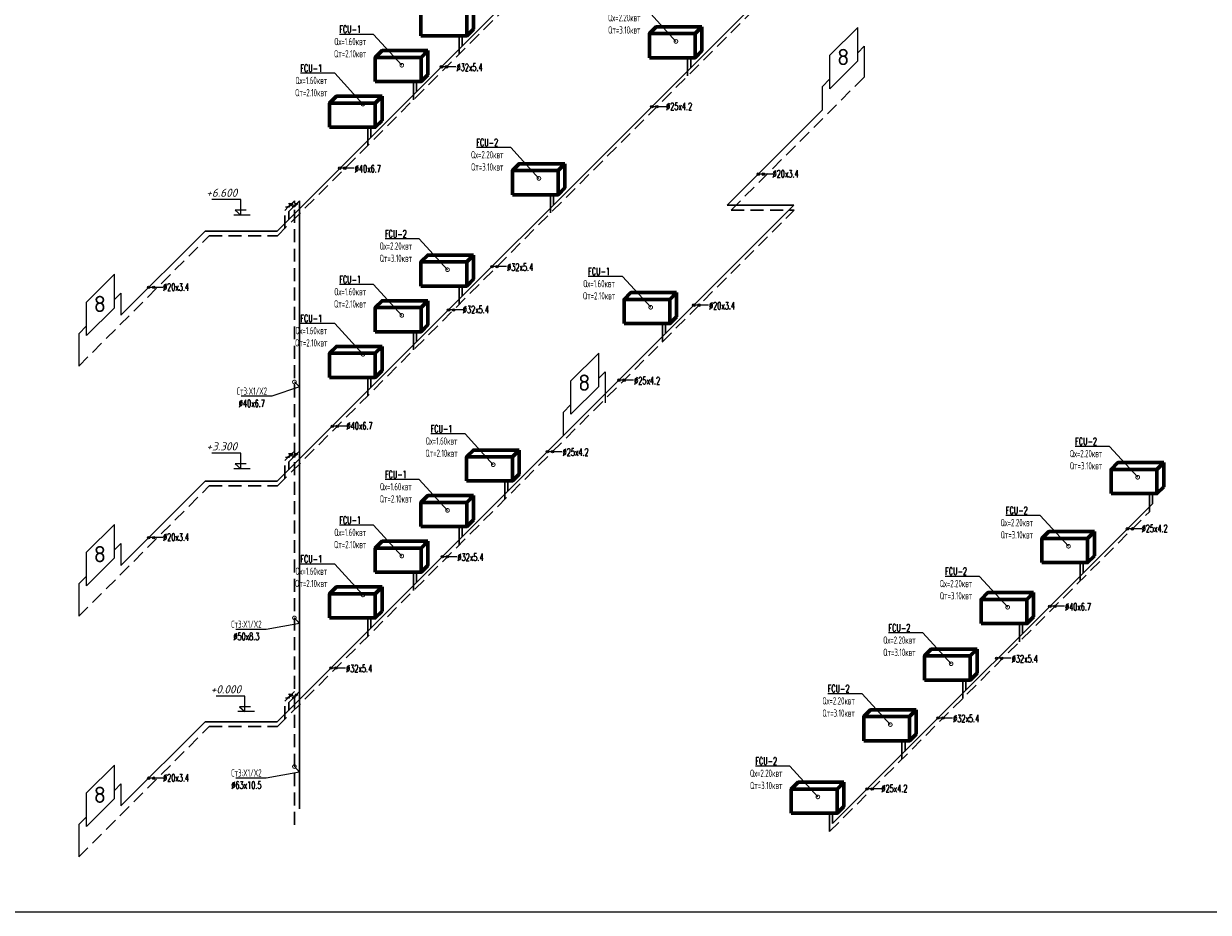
# Model space of a CAD drawing. Header units: inches. Extents: x 8001 to 766003, y -84601 to 563258.
# Tile 41 of 188: x 230502 to 259533, y 198673 to 220463. Entities that reach past the tile are written whole.
import ezdxf
from ezdxf import colors
from ezdxf.entities.mleader import LeaderData, LeaderLine
from ezdxf.enums import TextEntityAlignment as Align
from ezdxf.math import Vec2, Vec3

# ---------------------------------------------------------------- set-up
doc = ezdxf.new("R2010")
doc.units = ezdxf.units.IN
doc.header["$MEASUREMENT"] = 0
doc.linetypes.add('CONTINOUS', pattern=[0])
doc.linetypes.add('HIDDEN', pattern=[9.525, 6.35, -3.175])
for name, color, linetype, lineweight in [('Fancoil', 4, 'Continuous', 60), ('SGM-M-400-TEXT', 140, 'CONTINOUS', 20), ('SGM-M-500-11-HI-TEXT', 11, 'CONTINOUS', 20), ('SGM-M-500-9-HI-EQM', 150, 'CONTINOUS', 20), ('SGM-M-700-5-HVAC-WS-CWS-FCU', 32, 'CONTINOUS', 30), ('SGM-M-700-6-HVAC-WS-CWR-FCU', 141, 'HIDDEN', 30), ('ОВ', 250, 'Continuous', 25)]:
    doc.layers.add(name, color=color, linetype=linetype, lineweight=lineweight)
doc.styles.add('ISOPEUR', font='isocpeui.ttf')
doc.styles.add('My style', font='isocpeur.ttf', dxfattribs={"height": 250})
doc.styles.add('SGM_MKN', font='romans.shx', dxfattribs={"width": 0.65, "height": 100})

# ---------------------------------------------------------------- blocks, each defined once
blk = doc.blocks.new('flaid 54512')
at = {"layer": 'ОВ', "color": 0, "lineweight": 60}
blk.add_lwpolyline([(1359433, -675694), (1359267, -675861), (1358146, -675861), (1358312, -675694)], close=True, dxfattribs=at)
for points in [[(1359433, -675694), (1359433, -676287)], [(1358146, -675861), (1358146, -676454)], [(1359267, -675861), (1359267, -676454)], [(1359433, -676287), (1359433, -676287), (1359267, -676454), (1358146, -676454)]]:
    blk.add_lwpolyline(points, dxfattribs=at)
blk = doc.blocks.new('_DotSmall')
at = {"color": 0, "linetype": 'ByBlock', "const_width": 0.5}
blk.add_lwpolyline([(-0.0625, 0, 1), (0.0625, 0, 1)], format="xyb", close=True, dxfattribs=at)
blk = doc.blocks.new('*U67')
at = {"color": 0, "linetype": 'ByBlock', "lineweight": 18}
for points in [[(863, 200), (1313, 200), (1088, 0), (1088, 633), (2267, 633)], [(700, 0), (1374, 0)]]:
    blk.add_lwpolyline(points, dxfattribs=at)
at = {"color": 0, "linetype": 'ByBlock', "lineweight": 5, "style": 'ISOPEUR'}
blk.add_attdef('LEVEL', text='', height=250, dxfattribs=at).set_placement((1678, 816), align=Align.MIDDLE_CENTER)

msp = doc.modelspace()

# ---------------------------------------------------------------- linework, layer by layer
at = {"ltscale": 100}
for p, q in [((250258.668, 219690.563), (250942.272, 220372.288)), ((250942.272, 219751.695), (251100.392, 219909.38)), ((251100.392, 219909.38), (251100.392, 219152.718)), ((250258.668, 218869.091), (250942.272, 219550.816)), ((250068.699, 218916.97), (250258.668, 219106.418)), ((250068.699, 218916.97), (250068.699, 218338.366)), ((232041.875, 213635.276), (232725.479, 214317)), ((232725.479, 213696.407), (232883.598, 213854.092)), ((232883.598, 213854.092), (232883.598, 213314.772)), ((232041.875, 212813.804), (232725.479, 213495.528)), ((231851.905, 212861.683), (232041.875, 213051.13)), ((231851.905, 212861.683), (231851.905, 212065.737)), ((243912.916, 211705.645), (244596.52, 212387.369)), ((244596.52, 211766.776), (244754.639, 211924.461)), ((244754.639, 211924.461), (244754.639, 211167.799)), ((243912.916, 210884.173), (244596.52, 211565.897)), ((243722.946, 210932.052), (243912.916, 211121.499)), ((243722.946, 210932.052), (243722.946, 210353.448)), ((232041.875, 207500.702), (232725.479, 208182.426)), ((232725.479, 207561.833), (232883.598, 207719.518)), ((232883.598, 207719.518), (232883.598, 207180.198)), ((232041.875, 206679.23), (232725.479, 207360.954)), ((231851.905, 206727.109), (232041.875, 206916.556)), ((231851.905, 206727.109), (231851.905, 205931.163)), ((232041.875, 201600.575), (232725.479, 202282.3)), ((232725.479, 201661.706), (232883.598, 201819.391)), ((232883.598, 201819.391), (232883.598, 201280.071)), ((232041.875, 200779.103), (232725.479, 201460.828)), ((231851.905, 200826.982), (232041.875, 201016.429)), ((231851.905, 200826.982), (231851.905, 200031.036))]:
    msp.add_line(p, q, dxfattribs=at)
at = {"lineweight": 25}
for p, q in [((250942.272, 219550.816), (250942.272, 220372.288)), ((250258.668, 218869.091), (250258.668, 219690.563)), ((232725.479, 213495.528), (232725.479, 214317)), ((232041.875, 212813.804), (232041.875, 213635.276)), ((244596.52, 211565.897), (244596.52, 212387.369)), ((243912.916, 210884.173), (243912.916, 211705.645)), ((232725.479, 207360.954), (232725.479, 208182.426)), ((232041.875, 206679.23), (232041.875, 207500.702)), ((232725.479, 201460.828), (232725.479, 202282.3)), ((232041.875, 200779.103), (232041.875, 201600.575))]:
    msp.add_line(p, q, dxfattribs=at)
msp.add_lwpolyline([(191105.77, 267072.808), (288605.77, 267072.808), (288605.77, 198672.808), (191105.77, 198672.808)], close=True)
at = {"layer": 'SGM-M-500-11-HI-TEXT', "color": 5, "ltscale": 30}
for p, q in [((241096.339, 219405.228), (240740.026, 219405.228)), ((246251.236, 218425.55), (245894.922, 218425.55)), ((238603.427, 216919.557), (238247.113, 216919.557)), ((248859.762, 216773.116), (248503.449, 216773.116)), ((242335.56, 214505.396), (241979.246, 214505.396)), ((233920.806, 213995.665), (233564.492, 213995.665)), ((241269.589, 213442.615), (240913.275, 213442.615)), ((247280.875, 213560.637), (246924.561, 213560.637)), ((245448.285, 211722.142), (245091.972, 211722.142)), ((238420.083, 210591.23), (238063.769, 210591.23)), ((243694.094, 209967.951), (243337.78, 209967.951)), ((233920.806, 207861.092), (233564.492, 207861.092)), ((257903.706, 208075.287), (257547.393, 208075.287)), ((241118.474, 207392.662), (240762.16, 207392.662)), ((256005.134, 206176.715), (255648.821, 206176.715)), ((238389.887, 204663.613), (238033.573, 204663.613)), ((254701.457, 204902.644), (254345.143, 204902.644)), ((253265.539, 203437.12), (252909.225, 203437.12)), ((233920.806, 201960.965), (233564.492, 201960.965)), ((251526.433, 201698.014), (251170.12, 201698.014))]:
    msp.add_line(p, q, dxfattribs=at)
for centre in [(240740.026, 219405.228), (240864.428, 219405.228), (245894.922, 218425.55), (246019.324, 218425.55), (238247.113, 216919.557), (238371.515, 216919.557), (248503.449, 216773.116), (248627.851, 216773.116), (241979.246, 214505.396), (242103.648, 214505.396), (233564.492, 213995.665), (233688.894, 213995.665), (240913.275, 213442.615), (241037.677, 213442.615), (246924.561, 213560.637), (247048.963, 213560.637), (245091.972, 211722.142), (245216.373, 211722.142), (238063.769, 210591.23), (238188.171, 210591.23), (243337.78, 209967.951), (243462.182, 209967.951), (233564.492, 207861.092), (233688.894, 207861.092), (257547.393, 208075.287), (257671.794, 208075.287), (240762.16, 207392.662), (240886.562, 207392.662), (255648.821, 206176.715), (255773.223, 206176.715), (238033.573, 204663.613), (238157.975, 204663.613), (254345.143, 204902.644), (254469.545, 204902.644), (252909.225, 203437.12), (253033.627, 203437.12), (233564.492, 201960.965), (233688.894, 201960.965), (251170.12, 201698.014), (251294.522, 201698.014)]:
    msp.add_circle(centre, 30, dxfattribs=at)
at = {"layer": 'SGM-M-500-9-HI-EQM', "ltscale": 30}
for p, q in [((236955.122, 215968.788), (237026.72, 216008.386)), ((237098.318, 216047.984), (236994.318, 216047.984)), ((237025.631, 216059.298), (237003.004, 216036.67)), ((237019.122, 215968.788), (237026.72, 216008.386)), ((237024.364, 215996.107), (237082.879, 216012.947)), ((237026.72, 216008.386), (237098.318, 216047.984)), ((237026.72, 216008.386), (237034.318, 216047.984)), ((237085.235, 216025.226), (237026.72, 216008.386)), ((237079.524, 215968.788), (237222.719, 216047.984)), ((237082.879, 216012.947), (237085.235, 216025.226)), ((237084.057, 216019.086), (237103.562, 216024.699)), ((237101.677, 216014.876), (237105.447, 216034.522)), ((237158.719, 216047.984), (237143.524, 215968.788)), ((237222.719, 216047.984), (237158.719, 216047.984)), ((236915.122, 215968.788), (237019.122, 215968.788)), ((237143.524, 215968.788), (237079.524, 215968.788)), ((237098.318, 209913.41), (236994.318, 209913.41)), ((237025.631, 209924.724), (237003.004, 209902.096)), ((237026.72, 209873.812), (237098.318, 209913.41)), ((237026.72, 209873.812), (237034.318, 209913.41)), ((237085.235, 209890.652), (237026.72, 209873.812)), ((237079.524, 209834.214), (237222.719, 209913.41)), ((237082.879, 209878.373), (237085.235, 209890.652)), ((237084.057, 209884.512), (237103.562, 209890.125)), ((237101.677, 209880.302), (237105.447, 209899.949)), ((237158.719, 209913.41), (237143.524, 209834.214)), ((237222.719, 209913.41), (237158.719, 209913.41)), ((236915.122, 209834.214), (237019.122, 209834.214)), ((236955.122, 209834.214), (237026.72, 209873.812)), ((237019.122, 209834.214), (237026.72, 209873.812)), ((237024.364, 209861.533), (237082.879, 209878.373)), ((237143.524, 209834.214), (237079.524, 209834.214)), ((236915.122, 203934.087), (237019.122, 203934.087)), ((236955.122, 203934.087), (237026.72, 203973.685)), ((237098.318, 204013.283), (236994.318, 204013.283)), ((237025.631, 204024.597), (237003.004, 204001.97)), ((237019.122, 203934.087), (237026.72, 203973.685)), ((237024.364, 203961.407), (237082.879, 203978.246)), ((237026.72, 203973.685), (237098.318, 204013.283)), ((237026.72, 203973.685), (237034.318, 204013.283)), ((237085.235, 203990.525), (237026.72, 203973.685)), ((237079.524, 203934.087), (237222.719, 204013.283)), ((237143.524, 203934.087), (237079.524, 203934.087)), ((237082.879, 203978.246), (237085.235, 203990.525)), ((237084.057, 203984.386), (237103.562, 203989.999)), ((237101.677, 203980.176), (237105.447, 203999.822)), ((237158.719, 204013.283), (237143.524, 203934.087)), ((237222.719, 204013.283), (237158.719, 204013.283))]:
    msp.add_line(p, q, dxfattribs=at)
for centre in [(237151.121, 216008.386), (237151.121, 209873.812), (237151.121, 203973.685)]:
    msp.add_ellipse(centre, major_axis=(27.029, 11.196), ratio=0.414213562, start_param=1.570796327, end_param=7.853981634, dxfattribs=at)
at = {"layer": 'SGM-M-700-5-HVAC-WS-CWS-FCU', "ltscale": 500}
for p, q in [((236712.488, 215377.69), (248501.962, 227167.164)), ((236712.488, 209243.116), (249378.245, 221908.873)), ((241249.237, 219914.452), (241249.237, 220164.47)), ((246847.818, 219378.446), (246847.818, 219628.464)), ((240129.522, 218794.737), (240129.522, 219044.755)), ((247739.08, 216008.747), (250068.699, 218338.366)), ((239009.8, 217675.002), (239009.8, 217925.047)), ((236712.488, 203342.989), (249378.245, 216008.746)), ((237260.929, 216118.194), (237190.719, 216047.984)), ((237260.929, 201213.549), (237260.929, 216118.194)), ((243488.673, 216019.301), (243488.673, 216269.319)), ((247739.08, 216008.747), (249378.245, 216008.746)), ((237111.524, 215968.788), (236997.038, 215854.303)), ((232883.598, 213314.772), (234946.518, 215377.691)), ((234946.518, 215377.691), (236712.488, 215377.69)), ((241249.237, 213779.878), (241249.237, 214029.896)), ((246228.656, 212859.157), (246228.656, 213109.175)), ((240129.522, 212660.164), (240129.522, 212910.181)), ((239009.8, 211540.428), (239009.8, 211790.473)), ((237260.929, 209983.62), (237190.719, 209913.41)), ((237111.524, 209834.214), (236997.038, 209719.729)), ((232883.598, 207180.198), (234946.518, 209243.118)), ((234946.518, 209243.118), (236712.488, 209243.116)), ((242368.951, 208999.466), (242368.951, 209249.484)), ((258163.212, 208691.107), (258163.212, 208941.124)), ((250325.194, 200853.089), (258163.212, 208691.107)), ((241249.237, 207879.752), (241249.237, 208129.769)), ((240129.522, 206760.037), (240129.522, 207010.054)), ((256466.561, 206998.867), (256466.561, 207248.885)), ((239009.8, 205640.301), (239009.8, 205890.346)), ((254976.498, 205504.393), (254976.498, 205754.41)), ((237260.929, 204083.493), (237190.719, 204013.283)), ((253589.973, 204117.868), (253589.973, 204367.886)), ((237111.524, 203934.087), (236997.038, 203819.602)), ((232883.598, 201280.071), (234946.518, 203342.991)), ((234946.518, 203342.991), (236712.488, 203342.989)), ((252100.061, 202627.955), (252100.061, 202877.973)), ((250325.194, 200853.089), (250325.194, 201103.134))]:
    msp.add_line(p, q, dxfattribs=at)
at = {"layer": 'SGM-M-700-5-HVAC-WS-CWS-FCU', "ltscale": 500, "elevation": 0}
for points in [[(236997.038, 215854.303), (236997.038, 215658.332)], [(236997.038, 209719.729), (236997.038, 209523.758)], [(236997.038, 203819.602), (236997.038, 203623.631)]]:
    msp.add_lwpolyline(points, dxfattribs=at)
at = {"layer": 'SGM-M-700-6-HVAC-WS-CWR-FCU', "ltscale": 50}
for p, q in [((236721.65, 215262.45), (248511.124, 227051.924)), ((236721.65, 209127.876), (249387.407, 221793.633)), ((247841.18, 215893.506), (251100.392, 219152.718)), ((237136.527, 200816.79), (237136.527, 216118.194)), ((236721.65, 203227.75), (249387.407, 215893.506)), ((247841.18, 215893.506), (249387.407, 215893.506)), ((231851.905, 212065.737), (235048.618, 215262.45)), ((235048.618, 215262.45), (236721.65, 215262.45)), ((231851.905, 205931.163), (235048.618, 209127.876)), ((235048.618, 209127.876), (236721.65, 209127.876)), ((250251.049, 200654.542), (258089.067, 208492.56)), ((231851.905, 200031.036), (235048.618, 203227.75)), ((235048.618, 203227.75), (236721.65, 203227.75))]:
    msp.add_line(p, q, dxfattribs=at)
at = {"layer": 'SGM-M-700-6-HVAC-WS-CWR-FCU', "ltscale": 500}
for p, q in [((241175.092, 219715.905), (241175.092, 220164.469)), ((246773.673, 219179.899), (246773.673, 219628.463)), ((240055.377, 218596.191), (240055.377, 219044.754)), ((238935.655, 217476.455), (238935.655, 217925.046)), ((237136.527, 216118.194), (237066.318, 216047.984)), ((243414.528, 215820.754), (243414.528, 216269.318)), ((236987.122, 215968.788), (236901.687, 215883.353)), ((241175.092, 213581.332), (241175.092, 214029.895)), ((246154.511, 212660.611), (246154.511, 213109.174)), ((240055.377, 212461.617), (240055.377, 212910.18)), ((238935.655, 211341.881), (238935.655, 211790.472)), ((237136.527, 209983.62), (237066.318, 209913.41)), ((236987.122, 209834.214), (236901.687, 209748.78)), ((242294.806, 208800.92), (242294.806, 209249.483)), ((258089.067, 208492.56), (258089.067, 208941.123)), ((241175.092, 207681.205), (241175.092, 208129.768)), ((240055.377, 206561.49), (240055.377, 207010.053)), ((256392.416, 206800.321), (256392.416, 207248.884)), ((238935.655, 205441.754), (238935.655, 205890.345)), ((254902.353, 205305.846), (254902.353, 205754.41)), ((237136.527, 204083.493), (237066.318, 204013.283)), ((253515.828, 203919.321), (253515.828, 204367.885)), ((236987.122, 203934.087), (236901.687, 203848.653)), ((252025.916, 202429.409), (252025.916, 202877.972)), ((250251.049, 200654.542), (250251.049, 201103.133))]:
    msp.add_line(p, q, dxfattribs=at)
at = {"layer": 'SGM-M-700-6-HVAC-WS-CWR-FCU', "ltscale": 50, "elevation": 0}
for points in [[(236901.687, 215442.487), (236901.687, 215883.353)], [(236901.687, 209307.913), (236901.687, 209748.78)], [(236901.687, 203407.786), (236901.687, 203848.653)]]:
    msp.add_lwpolyline(points, dxfattribs=at)

# ---------------------------------------------------------------- block references
at = {"color": 0}
ref = msp.add_blockref('*U67', (236476.093, 215768.547), dxfattribs=dict(at, xscale=-0.6000000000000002, yscale=0.6000000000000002, zscale=0.6000000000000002))
ref.add_attrib('LEVEL', '+6.600', dxfattribs={"color": 0, "linetype": 'ByBlock', "lineweight": 5, "height": 200, "style": 'ISOPEUR'}).set_placement((235357.035, 216316.532), align=Align.MIDDLE_CENTER)
ref = msp.add_blockref('*U67', (236476.093, 209550.421), dxfattribs=dict(at, xscale=-0.6000000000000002, yscale=0.6000000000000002, zscale=0.6000000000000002))
ref.add_attrib('LEVEL', '+3.300', dxfattribs={"color": 0, "linetype": 'ByBlock', "lineweight": 5, "height": 200, "style": 'ISOPEUR'}).set_placement((235357.035, 210098.407), align=Align.MIDDLE_CENTER)
ref = msp.add_blockref('*U67', (236576.967, 203592.992), dxfattribs=dict(at, xscale=-0.6000000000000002, yscale=0.6000000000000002, zscale=0.6000000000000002))
ref.add_attrib('LEVEL', '+0.000', dxfattribs={"color": 0, "linetype": 'ByBlock', "lineweight": 5, "height": 200, "style": 'ISOPEUR'}).set_placement((235457.909, 204140.978), align=Align.MIDDLE_CENTER)
at = {"layer": 'Fancoil', "color": 0, "lineweight": 25}
for p in [(-1117908.279, 896618.124, -40), (-1112309.698, 896082.118, -40), (-1119027.994, 895498.41, -40), (-1120147.716, 894378.702, -40), (-1115668.842, 892722.974, -40), (-1117908.279, 890483.551, -40), (-1119027.994, 889363.836, -40), (-1112928.859, 889562.83, -40), (-1120147.716, 888244.128, -40), (-1116788.564, 885703.139, -40), (-1100994.303, 885394.779, -40), (-1117908.279, 884583.424, -40), (-1102690.954, 883702.54, -40), (-1119027.994, 883463.709, -40), (-1120147.716, 882344.001, -40), (-1104181.017, 882208.065, -40), (-1105567.542, 880821.54, -40), (-1107057.455, 879331.628, -40), (-1108832.321, 877556.789, -40)]:
    msp.add_blockref('flaid 54512', p, dxfattribs=at)

# ---------------------------------------------------------------- texts
at = {"char_height": 400, "width": 57.01269, "attachment_point": 9, "style": 'My style'}
for insert in [(250736.676, 219445.055), (232519.882, 213389.767), (244390.924, 211460.136), (232519.882, 207255.193), (232519.882, 201355.066)]:
    msp.add_mtext('\\A1;8', dxfattribs=dict(at, insert=insert))
at = {"layer": 'SGM-M-500-11-HI-TEXT', "color": 5, "ltscale": 30, "style": 'SGM_MKN', "width": 0.65}
for s, p in [('%%C32x5.4', (241111.525, 219302.3)), ('%%C25x4.2', (246246.906, 218345.087)), ('%%C40x6.7', (238618.613, 216816.629)), ('%%C20x3.4', (248855.433, 216692.653)), ('%%C32x5.4', (242350.746, 214402.468)), ('%%C20x3.4', (233916.476, 213915.202)), ('%%C32x5.4', (241265.259, 213362.152)), ('%%C20x3.4', (247296.061, 213457.709)), ('%%C25x4.2', (245463.471, 211619.214)), ('%%C40x6.7', (238415.753, 210510.767)), ('%%C25x4.2', (243709.28, 209865.023)), ('%%C25x4.2', (257899.377, 207994.824)), ('%%C20x3.4', (233916.476, 207780.629)), ('%%C32x5.4', (241133.66, 207289.734)), ('%%C40x6.7', (256020.32, 206073.787)), ('%%C32x5.4', (254716.643, 204799.716)), ('%%C32x5.4', (238405.073, 204560.685)), ('%%C32x5.4', (253280.725, 203334.192)), ('%%C20x3.4', (233916.476, 201880.502)), ('%%C25x4.2', (251522.104, 201617.551))]:
    msp.add_text(s, height=180, dxfattribs=at).set_placement(p)

# ---------------------------------------------------------------- leaders
at = {"layer": 'SGM-M-400-TEXT', "color": 7, "ltscale": 30, "true_color": 0xffffff}
ml = msp.add_multileader_mtext('Standard', dxfattribs=at)
ml.set_content('\\A1;{\\C255;\\c16777215;FCU-2\\PQх=2.20квт\\PQт=3.10квт}', color=5, style='SGM_MKN')
ml.set_leader_properties(lineweight=18)
ml.set_arrow_properties(name='DOTSMALL')
ml.build(insert=Vec2(0, 0))
ml.multileader.update_dxf_attribs({"text_left_attachment_type": 6, "text_right_attachment_type": 6, "dogleg_length": 0, "arrow_head_size": 180})
ctx = ml.context
ctx.base_point, ctx.char_height, ctx.arrow_head_size, ctx.plane_origin = Vec3(244644.64, 220782.696), 180, 180, Vec3(351442.478, 363823.084)
ctx.left_attachment, ctx.right_attachment, ctx.text_align_type = 6, 6, 1
notes = []
notes.append((ctx, [(1, (1, 1, 0), (245796.355, 220782.696), (-1, 0), 0, [(0, [(246487.513, 220027.529)], 0, [])])]))
ctx.mtext.insert, ctx.mtext.width, ctx.mtext.defined_height, ctx.mtext.alignment, ctx.mtext.flow_direction = Vec3(245220.497, 220998.696), 830.20237, 239.92, 2, 5
ml = msp.add_multileader_mtext('Standard', dxfattribs=at)
ml.set_content('\\A1;{\\C0;\\c16777215;FCU-1\\PQх=1.60квт\\PQт=2.10квт}', color=5, style='SGM_MKN')
ml.set_leader_properties(lineweight=18)
ml.set_arrow_properties(name='DOTSMALL')
ml.build(insert=Vec2(0, 0))
ml.multileader.update_dxf_attribs({"text_left_attachment_type": 6, "text_right_attachment_type": 6, "dogleg_length": 0, "arrow_head_size": 180})
ctx = ml.context
ctx.base_point, ctx.char_height, ctx.arrow_head_size, ctx.plane_origin = Vec3(237926.344, 220198.987), 180, 180, Vec3(344724.182, 363239.376)
ctx.left_attachment, ctx.right_attachment, ctx.text_align_type = 6, 6, 1
notes.append((ctx, [(1, (1, 1, 0), (239078.058, 220198.987), (-1, 0), 0, [(0, [(239769.217, 219443.821)], 0, [])])]))
ctx.mtext.insert, ctx.mtext.width, ctx.mtext.defined_height, ctx.mtext.alignment, ctx.mtext.flow_direction = Vec3(238502.201, 220414.987), 830.20237, 239.92, 2, 5
ml = msp.add_multileader_mtext('Standard', dxfattribs=at)
ml.set_content('\\A1;{\\C0;\\c16777215;FCU-1\\PQх=1.60квт\\PQт=2.10квт}', color=5, style='SGM_MKN')
ml.set_leader_properties(lineweight=18)
ml.set_arrow_properties(name='DOTSMALL')
ml.build(insert=Vec2(0, 0))
ml.multileader.update_dxf_attribs({"text_left_attachment_type": 6, "text_right_attachment_type": 6, "dogleg_length": 0, "arrow_head_size": 180})
ctx = ml.context
ctx.base_point, ctx.char_height, ctx.arrow_head_size, ctx.plane_origin = Vec3(236972.883, 219245.548), 180, 180, Vec3(343770.721, 362285.937)
ctx.left_attachment, ctx.right_attachment, ctx.text_align_type = 6, 6, 1
notes.append((ctx, [(1, (1, 1, 0), (238124.597, 219245.548), (-1, 0), 0, [(0, [(238815.756, 218490.382)], 0, [])])]))
ctx.mtext.insert, ctx.mtext.width, ctx.mtext.defined_height, ctx.mtext.alignment, ctx.mtext.flow_direction = Vec3(237548.74, 219461.548), 830.20237, 239.92, 2, 5
ml = msp.add_multileader_mtext('Standard', dxfattribs=at)
ml.set_content('\\A1;{\\C255;\\c16777215;FCU-2\\PQх=2.20квт\\PQт=3.10квт}', color=5, style='SGM_MKN')
ml.set_leader_properties(lineweight=18)
ml.set_arrow_properties(name='DOTSMALL')
ml.build(insert=Vec2(0, 0))
ml.multileader.update_dxf_attribs({"text_left_attachment_type": 6, "text_right_attachment_type": 6, "dogleg_length": 0, "arrow_head_size": 180})
ctx = ml.context
ctx.base_point, ctx.char_height, ctx.arrow_head_size, ctx.plane_origin = Vec3(241285.496, 217423.551), 180, 180, Vec3(348083.334, 360463.94)
ctx.left_attachment, ctx.right_attachment, ctx.text_align_type = 6, 6, 1
notes.append((ctx, [(1, (1, 1, 0), (242437.21, 217423.551), (-1, 0), 0, [(0, [(243128.369, 216668.385)], 0, [])])]))
ctx.mtext.insert, ctx.mtext.width, ctx.mtext.defined_height, ctx.mtext.alignment, ctx.mtext.flow_direction = Vec3(241861.353, 217639.551), 830.20237, 239.92, 2, 5
ml = msp.add_multileader_mtext('Standard', dxfattribs=at)
ml.set_content('\\A1;{\\C255;\\c16777215;FCU-2\\PQх=2.20квт\\PQт=3.10квт}', color=5, style='SGM_MKN')
ml.set_leader_properties(lineweight=18)
ml.set_arrow_properties(name='DOTSMALL')
ml.build(insert=Vec2(0, 0))
ml.multileader.update_dxf_attribs({"text_left_attachment_type": 6, "text_right_attachment_type": 6, "dogleg_length": 0, "arrow_head_size": 180})
ctx = ml.context
ctx.base_point, ctx.char_height, ctx.arrow_head_size, ctx.plane_origin = Vec3(239046.059, 215184.128), 180, 180, Vec3(345843.897, 358224.517)
ctx.left_attachment, ctx.right_attachment, ctx.text_align_type = 6, 6, 1
notes.append((ctx, [(1, (1, 1, 0), (240197.773, 215184.128), (-1, 0), 0, [(0, [(240888.932, 214428.962)], 0, [])])]))
ctx.mtext.insert, ctx.mtext.width, ctx.mtext.defined_height, ctx.mtext.alignment, ctx.mtext.flow_direction = Vec3(239621.916, 215400.128), 830.20237, 239.92, 2, 5
ml = msp.add_multileader_mtext('Standard', dxfattribs=at)
ml.set_content('\\A1;{\\C0;\\c16777215;FCU-1\\PQх=1.60квт\\PQт=2.10квт}', color=5, style='SGM_MKN')
ml.set_leader_properties(lineweight=18)
ml.set_arrow_properties(name='DOTSMALL')
ml.build(insert=Vec2(0, 0))
ml.multileader.update_dxf_attribs({"text_left_attachment_type": 6, "text_right_attachment_type": 6, "dogleg_length": 0, "arrow_head_size": 180})
ctx = ml.context
ctx.base_point, ctx.char_height, ctx.arrow_head_size, ctx.plane_origin = Vec3(237926.344, 214064.413), 180, 180, Vec3(344724.182, 357104.802)
ctx.left_attachment, ctx.right_attachment, ctx.text_align_type = 6, 6, 1
notes.append((ctx, [(1, (1, 1, 0), (239078.058, 214064.413), (-1, 0), 0, [(0, [(239769.217, 213309.247)], 0, [])])]))
ctx.mtext.insert, ctx.mtext.width, ctx.mtext.defined_height, ctx.mtext.alignment, ctx.mtext.flow_direction = Vec3(238502.201, 214280.413), 830.20237, 239.92, 2, 5
ml = msp.add_multileader_mtext('Standard', dxfattribs=at)
ml.set_content('\\A1;{\\C0;\\c16777215;FCU-1\\PQх=1.60квт\\PQт=2.10квт}', color=5, style='SGM_MKN')
ml.set_leader_properties(lineweight=18)
ml.set_arrow_properties(name='DOTSMALL')
ml.build(insert=Vec2(0, 0))
ml.multileader.update_dxf_attribs({"text_left_attachment_type": 6, "text_right_attachment_type": 6, "dogleg_length": 0, "arrow_head_size": 180})
ctx = ml.context
ctx.base_point, ctx.char_height, ctx.arrow_head_size, ctx.plane_origin = Vec3(244025.479, 214263.407), 180, 180, Vec3(350823.317, 357303.796)
ctx.left_attachment, ctx.right_attachment, ctx.text_align_type = 6, 6, 1
notes.append((ctx, [(1, (1, 1, 0), (245177.193, 214263.407), (-1, 0), 0, [(0, [(245868.352, 213508.241)], 0, [])])]))
ctx.mtext.insert, ctx.mtext.width, ctx.mtext.defined_height, ctx.mtext.alignment, ctx.mtext.flow_direction = Vec3(244601.336, 214479.407), 830.20237, 239.92, 2, 5
ml = msp.add_multileader_mtext('Standard', dxfattribs=at)
ml.set_content('\\A1;{\\C0;\\c16777215;FCU-1\\PQх=1.60квт\\PQт=2.10квт}', color=5, style='SGM_MKN')
ml.set_leader_properties(lineweight=18)
ml.set_arrow_properties(name='DOTSMALL')
ml.build(insert=Vec2(0, 0))
ml.multileader.update_dxf_attribs({"text_left_attachment_type": 6, "text_right_attachment_type": 6, "dogleg_length": 0, "arrow_head_size": 180})
ctx = ml.context
ctx.base_point, ctx.char_height, ctx.arrow_head_size, ctx.plane_origin = Vec3(236972.883, 213110.974), 180, 180, Vec3(343770.721, 356151.363)
ctx.left_attachment, ctx.right_attachment, ctx.text_align_type = 6, 6, 1
notes.append((ctx, [(1, (1, 1, 0), (238124.597, 213110.974), (-1, 0), 0, [(0, [(238815.756, 212355.808)], 0, [])])]))
ctx.mtext.insert, ctx.mtext.width, ctx.mtext.defined_height, ctx.mtext.alignment, ctx.mtext.flow_direction = Vec3(237548.74, 213326.974), 830.20237, 239.92, 2, 5
at = {"layer": 'SGM-M-400-TEXT', "color": 5, "ltscale": 30}
ml = msp.add_multileader_mtext('Standard', dxfattribs=at)
ml.set_content('\\A1;Ст3:X1/X2\\PØ40x6.7', color=5, style='SGM_MKN')
ml.set_leader_properties(lineweight=18)
ml.set_arrow_properties(name='DOTSMALL')
ml.build(insert=Vec2(0, 0))
ml.multileader.update_dxf_attribs({"text_left_attachment_type": 6, "text_right_attachment_type": 6, "dogleg_length": 0, "arrow_head_size": 180})
ctx = ml.context
ctx.base_point, ctx.char_height, ctx.arrow_head_size, ctx.plane_origin = Vec3(235608.118, 211327.023), 180, 180, Vec3(131017.076, 345354.53)
ctx.left_attachment, ctx.right_attachment, ctx.text_align_type = 6, 6, 1
notes.append((ctx, [(1, (1, 1, 0), (236581.547, 211327.023), (-1, 0), 0, [(3, [(237136.527, 211677.384), (237260.929, 211558.901)], 0, [])])]))
ctx.mtext.insert, ctx.mtext.width, ctx.mtext.alignment, ctx.mtext.flow_direction = Vec3(236094.832, 211543.023), 1161.58989, 2, 5
at = {"layer": 'SGM-M-400-TEXT', "color": 7, "ltscale": 30, "true_color": 0xffffff}
ml = msp.add_multileader_mtext('Standard', dxfattribs=at)
ml.set_content('\\A1;{\\C0;\\c16777215;FCU-1\\PQх=1.60квт\\PQт=2.10квт}', color=5, style='SGM_MKN')
ml.set_leader_properties(lineweight=18)
ml.set_arrow_properties(name='DOTSMALL')
ml.build(insert=Vec2(0, 0))
ml.multileader.update_dxf_attribs({"text_left_attachment_type": 6, "text_right_attachment_type": 6, "dogleg_length": 0, "arrow_head_size": 180})
ctx = ml.context
ctx.base_point, ctx.char_height, ctx.arrow_head_size, ctx.plane_origin = Vec3(240165.774, 210403.716), 180, 180, Vec3(346963.612, 353444.105)
ctx.left_attachment, ctx.right_attachment, ctx.text_align_type = 6, 6, 1
notes.append((ctx, [(1, (1, 1, 0), (241317.488, 210403.716), (-1, 0), 0, [(0, [(242008.647, 209648.55)], 0, [])])]))
ctx.mtext.insert, ctx.mtext.width, ctx.mtext.defined_height, ctx.mtext.alignment, ctx.mtext.flow_direction = Vec3(240741.631, 210619.716), 830.20237, 239.92, 2, 5
ml = msp.add_multileader_mtext('Standard', dxfattribs=at)
ml.set_content('\\A1;{\\C255;\\c16777215;FCU-2\\PQх=2.20квт\\PQт=3.10квт}', color=5, style='SGM_MKN')
ml.set_leader_properties(lineweight=18)
ml.set_arrow_properties(name='DOTSMALL')
ml.build(insert=Vec2(0, 0))
ml.multileader.update_dxf_attribs({"text_left_attachment_type": 6, "text_right_attachment_type": 6, "dogleg_length": 0, "arrow_head_size": 180})
ctx = ml.context
ctx.base_point, ctx.char_height, ctx.arrow_head_size, ctx.plane_origin = Vec3(255960.035, 210095.357), 180, 180, Vec3(362757.873, 353135.745)
ctx.left_attachment, ctx.right_attachment, ctx.text_align_type = 6, 6, 1
notes.append((ctx, [(1, (1, 1, 0), (257111.749, 210095.357), (-1, 0), 0, [(0, [(257802.908, 209340.19)], 0, [])])]))
ctx.mtext.insert, ctx.mtext.width, ctx.mtext.defined_height, ctx.mtext.alignment, ctx.mtext.flow_direction = Vec3(256535.892, 210311.357), 830.20237, 239.92, 2, 5
ml = msp.add_multileader_mtext('Standard', dxfattribs=at)
ml.set_content('\\A1;{\\C0;\\c16777215;FCU-1\\PQх=1.60квт\\PQт=2.10квт}', color=5, style='SGM_MKN')
ml.set_leader_properties(lineweight=18)
ml.set_arrow_properties(name='DOTSMALL')
ml.build(insert=Vec2(0, 0))
ml.multileader.update_dxf_attribs({"text_left_attachment_type": 6, "text_right_attachment_type": 6, "dogleg_length": 0, "arrow_head_size": 180})
ctx = ml.context
ctx.base_point, ctx.char_height, ctx.arrow_head_size, ctx.plane_origin = Vec3(239046.059, 209283.976), 180, 180, Vec3(345843.897, 352324.364)
ctx.left_attachment, ctx.right_attachment, ctx.text_align_type = 6, 6, 1
notes.append((ctx, [(1, (1, 1, 0), (240197.773, 209283.976), (-1, 0), 0, [(0, [(240888.932, 208528.809)], 0, [])])]))
ctx.mtext.insert, ctx.mtext.width, ctx.mtext.defined_height, ctx.mtext.alignment, ctx.mtext.flow_direction = Vec3(239621.916, 209499.976), 830.20237, 239.92, 2, 5
ml = msp.add_multileader_mtext('Standard', dxfattribs=at)
ml.set_content('\\A1;{\\C255;\\c16777215;FCU-2\\PQх=2.20квт\\PQт=3.10квт}', color=5, style='SGM_MKN')
ml.set_leader_properties(lineweight=18)
ml.set_arrow_properties(name='DOTSMALL')
ml.build(insert=Vec2(0, 0))
ml.multileader.update_dxf_attribs({"text_left_attachment_type": 6, "text_right_attachment_type": 6, "dogleg_length": 0, "arrow_head_size": 180})
ctx = ml.context
ctx.base_point, ctx.char_height, ctx.arrow_head_size, ctx.plane_origin = Vec3(254263.384, 208403.117, 40), 180, 180, Vec3(361061.222, 351443.506, 40)
ctx.left_attachment, ctx.right_attachment, ctx.text_align_type = 6, 6, 1
notes.append((ctx, [(1, (1, 1, 0), (255415.098, 208403.117, 40), (-1, 0), 0, [(0, [(256106.257, 207647.951, 40)], 0, [])])]))
ctx.mtext.insert, ctx.mtext.width, ctx.mtext.defined_height, ctx.mtext.alignment, ctx.mtext.flow_direction = Vec3(254839.241, 208619.117, 40), 830.20237, 239.92, 2, 5
ml = msp.add_multileader_mtext('Standard', dxfattribs=at)
ml.set_content('\\A1;{\\C0;\\c16777215;FCU-1\\PQх=1.60квт\\PQт=2.10квт}', color=5, style='SGM_MKN')
ml.set_leader_properties(lineweight=18)
ml.set_arrow_properties(name='DOTSMALL')
ml.build(insert=Vec2(0, 0))
ml.multileader.update_dxf_attribs({"text_left_attachment_type": 6, "text_right_attachment_type": 6, "dogleg_length": 0, "arrow_head_size": 180})
ctx = ml.context
ctx.base_point, ctx.char_height, ctx.arrow_head_size, ctx.plane_origin = Vec3(237926.344, 208164.287), 180, 180, Vec3(344724.182, 351204.675)
ctx.left_attachment, ctx.right_attachment, ctx.text_align_type = 6, 6, 1
notes.append((ctx, [(1, (1, 1, 0), (239078.058, 208164.287), (-1, 0), 0, [(0, [(239769.217, 207409.12)], 0, [])])]))
ctx.mtext.insert, ctx.mtext.width, ctx.mtext.defined_height, ctx.mtext.alignment, ctx.mtext.flow_direction = Vec3(238502.201, 208380.287), 830.20237, 239.92, 2, 5
ml = msp.add_multileader_mtext('Standard', dxfattribs=at)
ml.set_content('\\A1;{\\C0;\\c16777215;FCU-1\\PQх=1.60квт\\PQт=2.10квт}', color=5, style='SGM_MKN')
ml.set_leader_properties(lineweight=18)
ml.set_arrow_properties(name='DOTSMALL')
ml.build(insert=Vec2(0, 0))
ml.multileader.update_dxf_attribs({"text_left_attachment_type": 6, "text_right_attachment_type": 6, "dogleg_length": 0, "arrow_head_size": 180})
ctx = ml.context
ctx.base_point, ctx.char_height, ctx.arrow_head_size, ctx.plane_origin = Vec3(236972.883, 207210.848), 180, 180, Vec3(343770.721, 350251.236)
ctx.left_attachment, ctx.right_attachment, ctx.text_align_type = 6, 6, 1
notes.append((ctx, [(1, (1, 1, 0), (238124.597, 207210.848), (-1, 0), 0, [(0, [(238815.756, 206455.681)], 0, [])])]))
ctx.mtext.insert, ctx.mtext.width, ctx.mtext.defined_height, ctx.mtext.alignment, ctx.mtext.flow_direction = Vec3(237548.74, 207426.848), 830.20237, 239.92, 2, 5
ml = msp.add_multileader_mtext('Standard', dxfattribs=at)
ml.set_content('\\A1;{\\C255;\\c16777215;FCU-2\\PQх=2.20квт\\PQт=3.10квт}', color=5, style='SGM_MKN')
ml.set_leader_properties(lineweight=18)
ml.set_arrow_properties(name='DOTSMALL')
ml.build(insert=Vec2(0, 0))
ml.multileader.update_dxf_attribs({"text_left_attachment_type": 6, "text_right_attachment_type": 6, "dogleg_length": 0, "arrow_head_size": 180})
ctx = ml.context
ctx.base_point, ctx.char_height, ctx.arrow_head_size, ctx.plane_origin = Vec3(252773.321, 206908.643, 40), 180, 180, Vec3(359571.159, 349949.031, 40)
ctx.left_attachment, ctx.right_attachment, ctx.text_align_type = 6, 6, 1
notes.append((ctx, [(1, (1, 1, 0), (253925.035, 206908.643, 40), (-1, 0), 0, [(0, [(254616.194, 206153.476, 40)], 0, [])])]))
ctx.mtext.insert, ctx.mtext.width, ctx.mtext.defined_height, ctx.mtext.alignment, ctx.mtext.flow_direction = Vec3(253349.178, 207124.643, 40), 830.20237, 239.92, 2, 5
at = {"layer": 'SGM-M-400-TEXT', "color": 5, "ltscale": 30}
ml = msp.add_multileader_mtext('Standard', dxfattribs=at)
ml.set_content('\\A1;Ст3:X1/X2\\PØ50x8.3', color=5, style='SGM_MKN')
ml.set_leader_properties(lineweight=18)
ml.set_arrow_properties(name='DOTSMALL')
ml.build(insert=Vec2(0, 0))
ml.multileader.update_dxf_attribs({"text_left_attachment_type": 6, "text_right_attachment_type": 6, "dogleg_length": 0, "arrow_head_size": 180})
ctx = ml.context
ctx.base_point, ctx.char_height, ctx.arrow_head_size, ctx.plane_origin = Vec3(235473.194, 205611.031), 180, 180, Vec3(130882.153, 339638.538)
ctx.left_attachment, ctx.right_attachment, ctx.text_align_type = 6, 6, 1
notes.append((ctx, [(1, (1, 1, 0), (236446.623, 205611.031), (-1, 0), 0, [(3, [(237136.527, 205892.757), (237260.929, 205753.07)], 0, [])])]))
ctx.mtext.insert, ctx.mtext.width, ctx.mtext.alignment, ctx.mtext.flow_direction = Vec3(235959.909, 205827.031), 1161.58989, 2, 5
at = {"layer": 'SGM-M-400-TEXT', "color": 7, "ltscale": 30, "true_color": 0xffffff}
ml = msp.add_multileader_mtext('Standard', dxfattribs=at)
ml.set_content('\\A1;{\\C255;\\c16777215;FCU-2\\PQх=2.20квт\\PQт=3.10квт}', color=5, style='SGM_MKN')
ml.set_leader_properties(lineweight=18)
ml.set_arrow_properties(name='DOTSMALL')
ml.build(insert=Vec2(0, 0))
ml.multileader.update_dxf_attribs({"text_left_attachment_type": 6, "text_right_attachment_type": 6, "dogleg_length": 0, "arrow_head_size": 180})
ctx = ml.context
ctx.base_point, ctx.char_height, ctx.arrow_head_size, ctx.plane_origin = Vec3(251386.796, 205522.118), 180, 180, Vec3(358184.634, 348562.506)
ctx.left_attachment, ctx.right_attachment, ctx.text_align_type = 6, 6, 1
notes.append((ctx, [(1, (1, 1, 0), (252538.51, 205522.118), (-1, 0), 0, [(0, [(253229.669, 204766.951)], 0, [])])]))
ctx.mtext.insert, ctx.mtext.width, ctx.mtext.defined_height, ctx.mtext.alignment, ctx.mtext.flow_direction = Vec3(251962.653, 205738.118), 830.20237, 239.92, 2, 5
ml = msp.add_multileader_mtext('Standard', dxfattribs=at)
ml.set_content('\\A1;{\\C255;\\c16777215;FCU-2\\PQх=2.20квт\\PQт=3.10квт}', color=5, style='SGM_MKN')
ml.set_leader_properties(lineweight=18)
ml.set_arrow_properties(name='DOTSMALL')
ml.build(insert=Vec2(0, 0))
ml.multileader.update_dxf_attribs({"text_left_attachment_type": 6, "text_right_attachment_type": 6, "dogleg_length": 0, "arrow_head_size": 180})
ctx = ml.context
ctx.base_point, ctx.char_height, ctx.arrow_head_size, ctx.plane_origin = Vec3(249896.883, 204032.205), 180, 180, Vec3(356694.721, 347072.594)
ctx.left_attachment, ctx.right_attachment, ctx.text_align_type = 6, 6, 1
notes.append((ctx, [(1, (1, 1, 0), (251048.598, 204032.205), (-1, 0), 0, [(0, [(251739.756, 203277.039)], 0, [])])]))
ctx.mtext.insert, ctx.mtext.width, ctx.mtext.defined_height, ctx.mtext.alignment, ctx.mtext.flow_direction = Vec3(250472.74, 204248.205), 830.20237, 239.92, 2, 5
ml = msp.add_multileader_mtext('Standard', dxfattribs=at)
ml.set_content('\\A1;{\\C255;\\c16777215;FCU-2\\PQх=2.20квт\\PQт=3.10квт}', color=5, style='SGM_MKN')
ml.set_leader_properties(lineweight=18)
ml.set_arrow_properties(name='DOTSMALL')
ml.build(insert=Vec2(0, 0))
ml.multileader.update_dxf_attribs({"text_left_attachment_type": 6, "text_right_attachment_type": 6, "dogleg_length": 0, "arrow_head_size": 180})
ctx = ml.context
ctx.base_point, ctx.char_height, ctx.arrow_head_size, ctx.plane_origin = Vec3(248122.017, 202257.366), 180, 180, Vec3(354919.855, 345297.755)
ctx.left_attachment, ctx.right_attachment, ctx.text_align_type = 6, 6, 1
notes.append((ctx, [(1, (1, 1, 0), (249273.731, 202257.366), (-1, 0), 0, [(0, [(249964.89, 201502.2)], 0, [])])]))
ctx.mtext.insert, ctx.mtext.width, ctx.mtext.defined_height, ctx.mtext.alignment, ctx.mtext.flow_direction = Vec3(248697.874, 202473.366), 830.20237, 239.92, 2, 5
at = {"layer": 'SGM-M-400-TEXT', "color": 5, "ltscale": 30}
ml = msp.add_multileader_mtext('Standard', dxfattribs=at)
ml.set_content('\\A1;Ст3:X1/X2\\PØ63x10.5', color=5, style='SGM_MKN')
ml.set_leader_properties(lineweight=18)
ml.set_arrow_properties(name='DOTSMALL')
ml.build(insert=Vec2(0, 0))
ml.multileader.update_dxf_attribs({"text_left_attachment_type": 6, "text_right_attachment_type": 6, "dogleg_length": 0, "arrow_head_size": 180})
ctx = ml.context
ctx.base_point, ctx.char_height, ctx.arrow_head_size, ctx.plane_origin = Vec3(235473.194, 201965.51), 180, 180, Vec3(130882.153, 335993.017)
ctx.left_attachment, ctx.right_attachment, ctx.text_align_type = 6, 6, 1
notes.append((ctx, [(1, (1, 1, 0), (236446.623, 201965.51), (-1, 0), 0, [(3, [(237136.527, 202247.235), (237260.929, 202107.549)], 0, [])])]))
ctx.mtext.insert, ctx.mtext.width, ctx.mtext.alignment, ctx.mtext.flow_direction = Vec3(235959.909, 202181.51), 1161.58989, 2, 5
for ctx, leaders in notes:
    for number, flags, end, landing, length, lines in leaders:
        leader = LeaderData()
        leader.index, (leader.has_last_leader_line, leader.has_dogleg_vector, leader.attachment_direction) = number, flags
        leader.last_leader_point, leader.dogleg_vector, leader.dogleg_length = Vec3(end), Vec3(landing), length
        for number, points, colour, breaks in lines:
            line = LeaderLine()
            line.index, line.vertices, line.color, line.breaks = number, Vec3.list(points), colors.encode_raw_color(colour), breaks
            leader.lines.append(line)
        ctx.leaders.append(leader)

doc.saveas('drawing.dxf')
